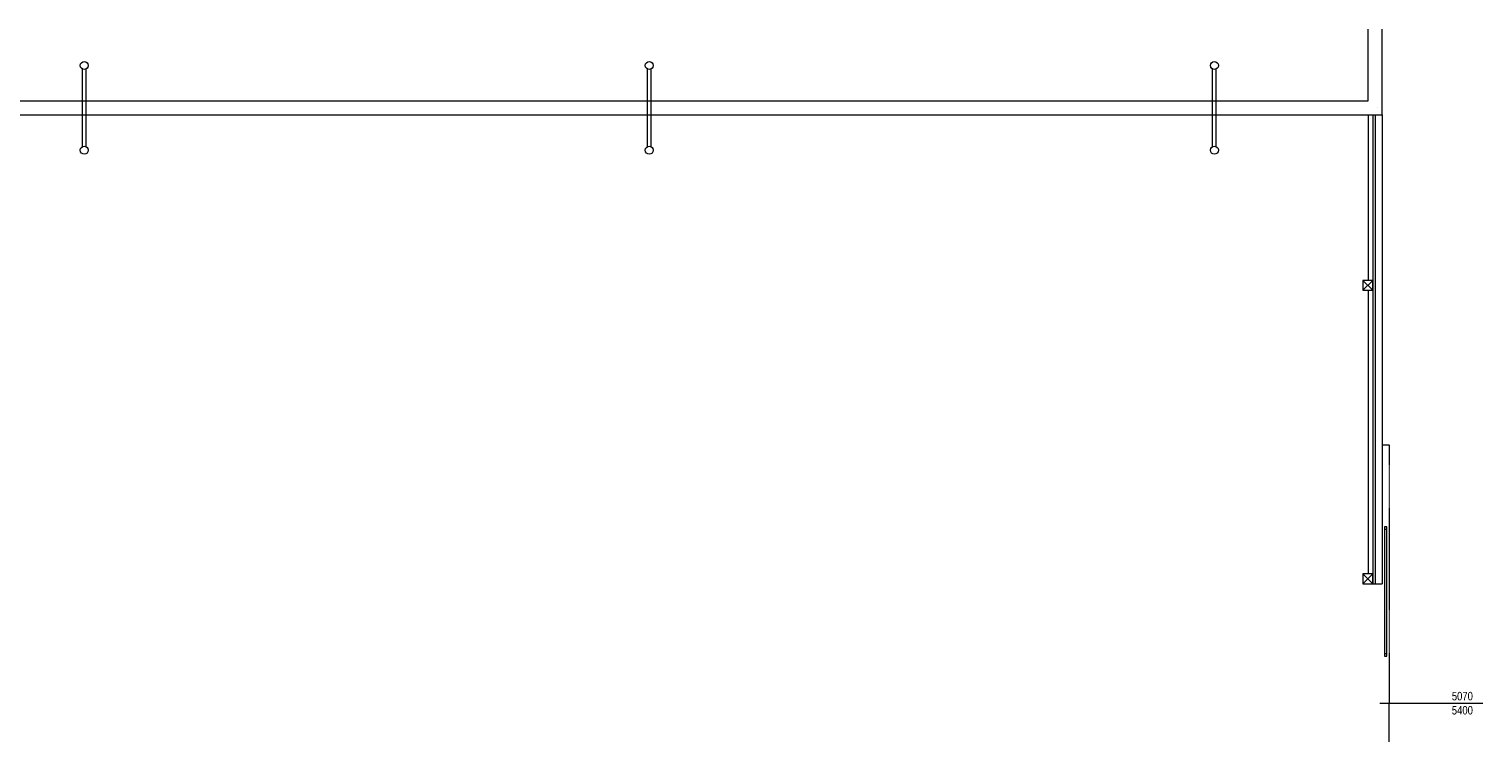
# Model space of a CAD drawing. Header units: millimetres. Extents: x 918337 to 1269480, y -257156 to -67477.
# Tile 39 of 114: x 989989 to 1020865, y -120153 to -105196. Entities that reach past the tile are written whole.
import ezdxf

# ---------------------------------------------------------------- set-up
doc = ezdxf.new("R2010")
doc.units = ezdxf.units.MM
doc.linetypes.add('ACAD_ISO12W100', pattern=[21, 12, -3, 0, -3, 0, -3])
doc.layers.get('0').update_dxf_attribs({"color": 8, "lineweight": 9})
doc.styles.get("Standard").update_dxf_attribs({"font": 'arial.ttf'})

# ---------------------------------------------------------------- blocks, each defined once
blk = doc.blocks.new('EDWED')
at = {"color": 8, "ltscale": 2}
for p, q in [((969137, -201630), (969137, -200106)), ((969437, -201930), (969437, -200106)), ((872907, -201630), (969137, -201630)), ((969337, -201780), (969337, -201780)), ((872607, -201930), (969437, -201930)), ((969137, -201930), (969137, -205445)), ((969237, -201930), (969237, -211895)), ((969287, -201930), (969287, -211895)), ((969437, -201930), (969437, -211895)), ((969137, -205655), (969137, -211685)), ((969027, -211685), (969237, -211895)), ((969027, -211895), (969237, -211685)), ((969237, -211685), (969027, -211685)), ((969027, -211685), (969027, -211895)), ((969237, -211895), (969237, -211685)), ((969027, -211895), (969237, -211895)), ((969237, -211895), (969437, -211895))]:
    blk.add_line(p, q, dxfattribs=at)
at = {"color": 8, "linetype": 'ACAD_ISO12W100'}
for p, q in [((969437, -208940), (969587, -208940)), ((969587, -208940), (969587, -214430)), ((969587, -219920), (969587, -214430))]:
    blk.add_line(p, q, dxfattribs=at)
at = {"color": 8}
for p, q in [((969537, -210680), (969487, -210680)), ((969487, -210680), (969487, -210730)), ((969537, -210680), (969487, -210680)), ((969487, -210680), (969487, -213430)), ((969487, -210730), (969537, -210730)), ((969537, -210730), (969537, -210680)), ((969537, -213430), (969537, -210680)), ((969537, -213380), (969487, -213380)), ((969487, -213380), (969487, -213430)), ((969487, -213430), (969537, -213430)), ((969487, -213430), (969537, -213430)), ((969537, -213430), (969537, -213380)), ((969387, -214430), (971577, -214430))]:
    blk.add_line(p, q, dxfattribs=at)
at = {"color": 8, "lineweight": 18, "ltscale": 2}
for points in [[(941834, -202605), (941834, -200955)], [(941914, -202605), (941914, -200955)], [(953834, -202605), (953834, -200955)], [(953914, -202605), (953914, -200955)], [(965834, -202605), (965834, -200955)], [(965914, -202605), (965914, -200955)]]:
    blk.add_lwpolyline(points, dxfattribs=at)
at = {"color": 8, "ltscale": 2}
blk.add_lwpolyline([(969237, -205655), (969237, -205445), (969027, -205445), (969027, -205655)], close=True, dxfattribs=at)
for points in [[(969027, -205655), (969237, -205445)], [(969027, -205445), (969237, -205655)]]:
    blk.add_lwpolyline(points, dxfattribs=at)
for centre in [(941874, -200880), (953874, -200880), (965874, -200880), (941874, -202680), (953874, -202680), (965874, -202680)]:
    blk.add_circle(centre, 85, dxfattribs=at)
at = {"color": 8, "width": 0.8}
for s, p in [('5070', (970917, -214370)), ('5400', (970917, -214670))]:
    blk.add_text(s, height=180, dxfattribs=at).set_placement(p)

msp = doc.modelspace()

# ---------------------------------------------------------------- block references
msp.add_blockref('EDWED', (49287.2, 94909.3))

doc.saveas('drawing.dxf')
